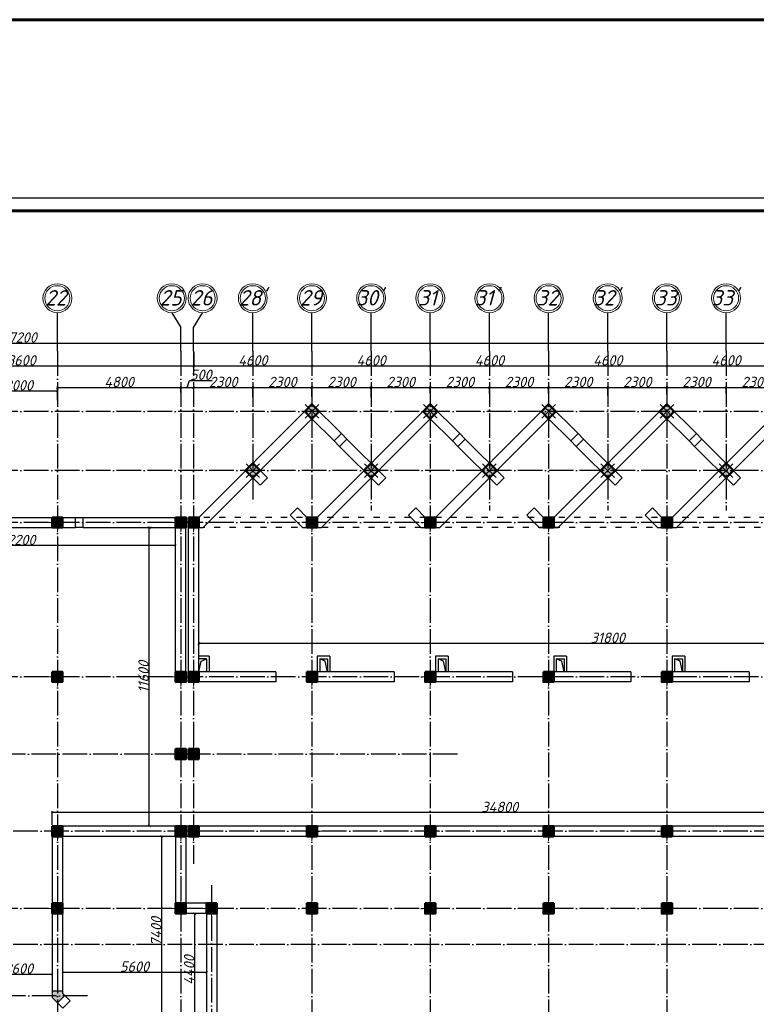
# Model space of a CAD drawing. Header units: millimetres. Extents: x 1112040 to 6903494, y -332921 to -150905.
# Tile 24 of 150: x 1419486 to 1448125, y -189180 to -150905. Entities that reach past the tile are written whole.
import ezdxf

# ---------------------------------------------------------------- set-up
doc = ezdxf.new("R2010")
doc.units = ezdxf.units.MM
doc.linetypes.add('ACAD_ISO03W100', pattern=[30, 12, -18])
doc.linetypes.add('ACAD_ISO04W100', pattern=[30, 24, -3, 0, -3])
doc.layers.add('kolonn', color=7, linetype='Continuous')
doc.layers.add('os', color=253, linetype='Continuous')
doc.styles.get("Standard").update_dxf_attribs({"font": 'isocpeui.ttf'})
doc.dimstyles.new('ISO-25', dxfattribs={"dimtxt": 400, "dimasz": 100, "dimexe": 50, "dimexo": 50, "dimgap": 20, "dimtad": 1, "dimdec": 0, "dimtxsty": 'Standard', "dimblk": 'ARCHTICK', "dimcen": 20, "dimclrd": 1, "dimclre": 1, "dimadec": 0, "dimazin": 0, "dimtfac": 1, "dimtdec": 0, "dimtmove": 0, "dimatfit": 3, "dimldrblk": 'ARCHTICK', "dimfxl": 1, "dimarcsym": 0})

# ---------------------------------------------------------------- blocks, each defined once
blk = doc.blocks.new('ghsdd')
at = {"ltscale": 50}
h = blk.add_hatch(color=256, dxfattribs=at)
h.paths.add_polyline_path([(0, 200), (-200, 200), (-200, 0), (0, 0)])
h.paths.add_polyline_path([(200, 0), (200, 200), (0, 200), (0, 0)])
h.paths.add_polyline_path([(0, 0), (-200, 0), (-200, -200), (0, -200)])
h.paths.add_polyline_path([(0, 0), (0, -200), (200, -200), (200, 0)])
at = {"lineweight": 0}
for p, q in [((0, -374), (0, 374)), ((-374, 0), (374, 0))]:
    blk.add_line(p, q, dxfattribs=at)
at = {"lineweight": 50, "ltscale": 50}
blk.add_lwpolyline([(200, 200), (200, -200), (-200, -200), (-200, 200), (200, 200)], dxfattribs=at)
blk = doc.blocks.new('_ArchTick')
at = {"color": 0, "linetype": 'ByBlock', "const_width": 0.15}
blk.add_lwpolyline([(-0.5, -0.5), (0.5, 0.5)], dxfattribs=at)
blk = doc.blocks.new('*D2235')
at = {"color": 1, "lineweight": -2, "transparency": 16777216}
for p, q in [((1417950, -165673), (1417950, -165287)), ((1417950, -165337), (1420950, -165337)), ((1420950, -165694), (1420950, -165287))]:
    blk.add_line(p, q, dxfattribs=at)
at = {"color": 1, "lineweight": -2, "transparency": 16777216, "xscale": 100, "yscale": 100, "zscale": 100, "rotation": 180}
blk.add_blockref('_ArchTick', (1417950, -165337), dxfattribs=at)
at = {"color": 1, "lineweight": -2, "transparency": 16777216, "xscale": 100, "yscale": 100, "zscale": 100}
blk.add_blockref('_ArchTick', (1420950, -165337), dxfattribs=at)
at = {"color": 0, "transparency": 16777216, "insert": (1419450, -165117), "char_height": 400, "attachment_point": 5}
blk.add_mtext('3000', dxfattribs=at)
blk = doc.blocks.new('*D2236')
at = {"color": 1, "lineweight": -2, "transparency": 16777216}
for p, q in [((1420950, -165694), (1420950, -165156)), ((1420950, -165206), (1425750, -165206)), ((1425750, -165402), (1425750, -165156))]:
    blk.add_line(p, q, dxfattribs=at)
at = {"color": 1, "lineweight": -2, "transparency": 16777216, "xscale": 100, "yscale": 100, "zscale": 100, "rotation": 180}
blk.add_blockref('_ArchTick', (1420950, -165206), dxfattribs=at)
at = {"color": 1, "lineweight": -2, "transparency": 16777216, "xscale": 100, "yscale": 100, "zscale": 100}
blk.add_blockref('_ArchTick', (1425750, -165206), dxfattribs=at)
at = {"color": 0, "transparency": 16777216, "insert": (1423350, -164986), "char_height": 400, "attachment_point": 5}
blk.add_mtext('4800', dxfattribs=at)
blk = doc.blocks.new('*D2237')
at = {"color": 1, "lineweight": -2, "transparency": 16777216}
for p, q in [((1426000, -165206), (1426084, -164926)), ((1426084, -164926), (1426974, -164926)), ((1425750, -165402), (1425750, -165156)), ((1425750, -165206), (1426250, -165206)), ((1426250, -165561), (1426250, -165156))]:
    blk.add_line(p, q, dxfattribs=at)
at = {"color": 1, "lineweight": -2, "transparency": 16777216, "xscale": 100, "yscale": 100, "zscale": 100, "rotation": 180}
blk.add_blockref('_ArchTick', (1425750, -165206), dxfattribs=at)
at = {"color": 1, "lineweight": -2, "transparency": 16777216, "xscale": 100, "yscale": 100, "zscale": 100}
blk.add_blockref('_ArchTick', (1426250, -165206), dxfattribs=at)
at = {"color": 0, "transparency": 16777216, "insert": (1426529, -164706), "char_height": 400, "attachment_point": 5}
blk.add_mtext('500', dxfattribs=at)
blk = doc.blocks.new('*D2238')
at = {"color": 1, "lineweight": -2, "transparency": 16777216}
for p, q in [((1426250, -165561), (1426250, -165156)), ((1426250, -165206), (1428550, -165206)), ((1428550, -165561), (1428550, -165156))]:
    blk.add_line(p, q, dxfattribs=at)
at = {"color": 1, "lineweight": -2, "transparency": 16777216, "xscale": 100, "yscale": 100, "zscale": 100, "rotation": 180}
blk.add_blockref('_ArchTick', (1426250, -165206), dxfattribs=at)
at = {"color": 1, "lineweight": -2, "transparency": 16777216, "xscale": 100, "yscale": 100, "zscale": 100}
blk.add_blockref('_ArchTick', (1428550, -165206), dxfattribs=at)
at = {"color": 0, "transparency": 16777216, "insert": (1427400, -164986), "char_height": 400, "attachment_point": 5}
blk.add_mtext('2300', dxfattribs=at)
blk = doc.blocks.new('*D2239')
at = {"color": 1, "lineweight": -2, "transparency": 16777216}
for p, q in [((1428550, -165561), (1428550, -165156)), ((1428550, -165206), (1430850, -165206)), ((1430850, -165566), (1430850, -165156))]:
    blk.add_line(p, q, dxfattribs=at)
at = {"color": 1, "lineweight": -2, "transparency": 16777216, "xscale": 100, "yscale": 100, "zscale": 100, "rotation": 180}
blk.add_blockref('_ArchTick', (1428550, -165206), dxfattribs=at)
at = {"color": 1, "lineweight": -2, "transparency": 16777216, "xscale": 100, "yscale": 100, "zscale": 100}
blk.add_blockref('_ArchTick', (1430850, -165206), dxfattribs=at)
at = {"color": 0, "transparency": 16777216, "insert": (1429700, -164986), "char_height": 400, "attachment_point": 5}
blk.add_mtext('2300', dxfattribs=at)
blk = doc.blocks.new('*D2240')
at = {"color": 1, "lineweight": -2, "transparency": 16777216}
for p, q in [((1430850, -165566), (1430850, -165156)), ((1430850, -165206), (1433150, -165206)), ((1433150, -165579), (1433150, -165156))]:
    blk.add_line(p, q, dxfattribs=at)
at = {"color": 1, "lineweight": -2, "transparency": 16777216, "xscale": 100, "yscale": 100, "zscale": 100, "rotation": 180}
blk.add_blockref('_ArchTick', (1430850, -165206), dxfattribs=at)
at = {"color": 1, "lineweight": -2, "transparency": 16777216, "xscale": 100, "yscale": 100, "zscale": 100}
blk.add_blockref('_ArchTick', (1433150, -165206), dxfattribs=at)
at = {"color": 0, "transparency": 16777216, "insert": (1432000, -164986), "char_height": 400, "attachment_point": 5}
blk.add_mtext('2300', dxfattribs=at)
blk = doc.blocks.new('*D2241')
at = {"color": 1, "lineweight": -2, "transparency": 16777216}
for p, q in [((1433150, -165579), (1433150, -165156)), ((1433150, -165206), (1435450, -165206)), ((1435450, -165415), (1435450, -165156))]:
    blk.add_line(p, q, dxfattribs=at)
at = {"color": 1, "lineweight": -2, "transparency": 16777216, "xscale": 100, "yscale": 100, "zscale": 100, "rotation": 180}
blk.add_blockref('_ArchTick', (1433150, -165206), dxfattribs=at)
at = {"color": 1, "lineweight": -2, "transparency": 16777216, "xscale": 100, "yscale": 100, "zscale": 100}
blk.add_blockref('_ArchTick', (1435450, -165206), dxfattribs=at)
at = {"color": 0, "transparency": 16777216, "insert": (1434300, -164986), "char_height": 400, "attachment_point": 5}
blk.add_mtext('2300', dxfattribs=at)
blk = doc.blocks.new('*D2242')
at = {"color": 1, "lineweight": -2, "transparency": 16777216}
for p, q in [((1435450, -165415), (1435450, -165156)), ((1435450, -165206), (1437750, -165206)), ((1437750, -165430), (1437750, -165156))]:
    blk.add_line(p, q, dxfattribs=at)
at = {"color": 1, "lineweight": -2, "transparency": 16777216, "xscale": 100, "yscale": 100, "zscale": 100, "rotation": 180}
blk.add_blockref('_ArchTick', (1435450, -165206), dxfattribs=at)
at = {"color": 1, "lineweight": -2, "transparency": 16777216, "xscale": 100, "yscale": 100, "zscale": 100}
blk.add_blockref('_ArchTick', (1437750, -165206), dxfattribs=at)
at = {"color": 0, "transparency": 16777216, "insert": (1436600, -164986), "char_height": 400, "attachment_point": 5}
blk.add_mtext('2300', dxfattribs=at)
blk = doc.blocks.new('*D2243')
at = {"color": 1, "lineweight": -2, "transparency": 16777216}
for p, q in [((1437750, -165430), (1437750, -165156)), ((1437750, -165206), (1440050, -165206)), ((1440050, -165430), (1440050, -165156))]:
    blk.add_line(p, q, dxfattribs=at)
at = {"color": 1, "lineweight": -2, "transparency": 16777216, "xscale": 100, "yscale": 100, "zscale": 100, "rotation": 180}
blk.add_blockref('_ArchTick', (1437750, -165206), dxfattribs=at)
at = {"color": 1, "lineweight": -2, "transparency": 16777216, "xscale": 100, "yscale": 100, "zscale": 100}
blk.add_blockref('_ArchTick', (1440050, -165206), dxfattribs=at)
at = {"color": 0, "transparency": 16777216, "insert": (1438900, -164986), "char_height": 400, "attachment_point": 5}
blk.add_mtext('2300', dxfattribs=at)
blk = doc.blocks.new('*D2244')
at = {"color": 1, "lineweight": -2, "transparency": 16777216}
for p, q in [((1440050, -165430), (1440050, -165156)), ((1440050, -165206), (1442350, -165206)), ((1442350, -165516), (1442350, -165156))]:
    blk.add_line(p, q, dxfattribs=at)
at = {"color": 1, "lineweight": -2, "transparency": 16777216, "xscale": 100, "yscale": 100, "zscale": 100, "rotation": 180}
blk.add_blockref('_ArchTick', (1440050, -165206), dxfattribs=at)
at = {"color": 1, "lineweight": -2, "transparency": 16777216, "xscale": 100, "yscale": 100, "zscale": 100}
blk.add_blockref('_ArchTick', (1442350, -165206), dxfattribs=at)
at = {"color": 0, "transparency": 16777216, "insert": (1441200, -164986), "char_height": 400, "attachment_point": 5}
blk.add_mtext('2300', dxfattribs=at)
blk = doc.blocks.new('*D2245')
at = {"color": 1, "lineweight": -2, "transparency": 16777216}
for p, q in [((1442350, -165516), (1442350, -165156)), ((1442350, -165206), (1444650, -165206)), ((1444650, -165473), (1444650, -165156))]:
    blk.add_line(p, q, dxfattribs=at)
at = {"color": 1, "lineweight": -2, "transparency": 16777216, "xscale": 100, "yscale": 100, "zscale": 100, "rotation": 180}
blk.add_blockref('_ArchTick', (1442350, -165206), dxfattribs=at)
at = {"color": 1, "lineweight": -2, "transparency": 16777216, "xscale": 100, "yscale": 100, "zscale": 100}
blk.add_blockref('_ArchTick', (1444650, -165206), dxfattribs=at)
at = {"color": 0, "transparency": 16777216, "insert": (1443500, -164986), "char_height": 400, "attachment_point": 5}
blk.add_mtext('2300', dxfattribs=at)
blk = doc.blocks.new('*D2246')
at = {"color": 1, "lineweight": -2, "transparency": 16777216}
for p, q in [((1444650, -165473), (1444650, -165156)), ((1444650, -165206), (1446950, -165206)), ((1446950, -165430), (1446950, -165156))]:
    blk.add_line(p, q, dxfattribs=at)
at = {"color": 1, "lineweight": -2, "transparency": 16777216, "xscale": 100, "yscale": 100, "zscale": 100, "rotation": 180}
blk.add_blockref('_ArchTick', (1444650, -165206), dxfattribs=at)
at = {"color": 1, "lineweight": -2, "transparency": 16777216, "xscale": 100, "yscale": 100, "zscale": 100}
blk.add_blockref('_ArchTick', (1446950, -165206), dxfattribs=at)
at = {"color": 0, "transparency": 16777216, "insert": (1445800, -164986), "char_height": 400, "attachment_point": 5}
blk.add_mtext('2300', dxfattribs=at)
blk = doc.blocks.new('*D2247')
at = {"color": 1, "lineweight": -2, "transparency": 16777216}
for p, q in [((1446950, -165430), (1446950, -165156)), ((1446950, -165206), (1449250, -165206)), ((1449250, -165473), (1449250, -165156))]:
    blk.add_line(p, q, dxfattribs=at)
at = {"color": 1, "lineweight": -2, "transparency": 16777216, "xscale": 100, "yscale": 100, "zscale": 100, "rotation": 180}
blk.add_blockref('_ArchTick', (1446950, -165206), dxfattribs=at)
at = {"color": 1, "lineweight": -2, "transparency": 16777216, "xscale": 100, "yscale": 100, "zscale": 100}
blk.add_blockref('_ArchTick', (1449250, -165206), dxfattribs=at)
at = {"color": 0, "transparency": 16777216, "insert": (1448100, -164986), "char_height": 400, "attachment_point": 5}
blk.add_mtext('2300', dxfattribs=at)
blk = doc.blocks.new('*D2258')
at = {"color": 1, "lineweight": -2, "transparency": 16777216}
for p, q in [((1444650, -163844), (1444650, -164417)), ((1449250, -163962), (1449250, -164417)), ((1449250, -164367), (1444650, -164367))]:
    blk.add_line(p, q, dxfattribs=at)
at = {"color": 1, "lineweight": -2, "transparency": 16777216, "xscale": 100, "yscale": 100, "zscale": 100, "rotation": 180}
blk.add_blockref('_ArchTick', (1444650, -164367), dxfattribs=at)
at = {"color": 1, "lineweight": -2, "transparency": 16777216, "xscale": 100, "yscale": 100, "zscale": 100}
blk.add_blockref('_ArchTick', (1449250, -164367), dxfattribs=at)
at = {"color": 0, "transparency": 16777216, "insert": (1446950, -164147), "char_height": 400, "attachment_point": 5}
blk.add_mtext('4600', dxfattribs=at)
blk = doc.blocks.new('*D2186')
at = {"color": 1, "lineweight": -2, "transparency": 16777216}
for p, q in [((1440050, -163844), (1440050, -164417)), ((1444650, -163844), (1444650, -164417)), ((1444650, -164367), (1440050, -164367))]:
    blk.add_line(p, q, dxfattribs=at)
at = {"color": 1, "lineweight": -2, "transparency": 16777216, "xscale": 100, "yscale": 100, "zscale": 100, "rotation": 180}
blk.add_blockref('_ArchTick', (1440050, -164367), dxfattribs=at)
at = {"color": 1, "lineweight": -2, "transparency": 16777216, "xscale": 100, "yscale": 100, "zscale": 100}
blk.add_blockref('_ArchTick', (1444650, -164367), dxfattribs=at)
at = {"color": 0, "transparency": 16777216, "insert": (1442350, -164147), "char_height": 400, "attachment_point": 5}
blk.add_mtext('4600', dxfattribs=at)
blk = doc.blocks.new('*D2187')
at = {"color": 1, "lineweight": -2, "transparency": 16777216}
for p, q in [((1435450, -163844), (1435450, -164417)), ((1440050, -163844), (1440050, -164417)), ((1440050, -164367), (1435450, -164367))]:
    blk.add_line(p, q, dxfattribs=at)
at = {"color": 1, "lineweight": -2, "transparency": 16777216, "xscale": 100, "yscale": 100, "zscale": 100, "rotation": 180}
blk.add_blockref('_ArchTick', (1435450, -164367), dxfattribs=at)
at = {"color": 1, "lineweight": -2, "transparency": 16777216, "xscale": 100, "yscale": 100, "zscale": 100}
blk.add_blockref('_ArchTick', (1440050, -164367), dxfattribs=at)
at = {"color": 0, "transparency": 16777216, "insert": (1437750, -164147), "char_height": 400, "attachment_point": 5}
blk.add_mtext('4600', dxfattribs=at)
blk = doc.blocks.new('*D2188')
at = {"color": 1, "lineweight": -2, "transparency": 16777216}
for p, q in [((1430850, -163844), (1430850, -164417)), ((1435450, -163844), (1435450, -164417)), ((1435450, -164367), (1430850, -164367))]:
    blk.add_line(p, q, dxfattribs=at)
at = {"color": 1, "lineweight": -2, "transparency": 16777216, "xscale": 100, "yscale": 100, "zscale": 100, "rotation": 180}
blk.add_blockref('_ArchTick', (1430850, -164367), dxfattribs=at)
at = {"color": 1, "lineweight": -2, "transparency": 16777216, "xscale": 100, "yscale": 100, "zscale": 100}
blk.add_blockref('_ArchTick', (1435450, -164367), dxfattribs=at)
at = {"color": 0, "transparency": 16777216, "insert": (1433150, -164147), "char_height": 400, "attachment_point": 5}
blk.add_mtext('4600', dxfattribs=at)
blk = doc.blocks.new('*D2259')
at = {"color": 1, "lineweight": -2, "transparency": 16777216}
for p, q in [((1426250, -163844), (1426250, -164417)), ((1430850, -163844), (1430850, -164417)), ((1430850, -164367), (1426250, -164367))]:
    blk.add_line(p, q, dxfattribs=at)
at = {"color": 1, "lineweight": -2, "transparency": 16777216, "xscale": 100, "yscale": 100, "zscale": 100, "rotation": 180}
blk.add_blockref('_ArchTick', (1426250, -164367), dxfattribs=at)
at = {"color": 1, "lineweight": -2, "transparency": 16777216, "xscale": 100, "yscale": 100, "zscale": 100}
blk.add_blockref('_ArchTick', (1430850, -164367), dxfattribs=at)
at = {"color": 0, "transparency": 16777216, "insert": (1428550, -164147), "char_height": 400, "attachment_point": 5}
blk.add_mtext('4600', dxfattribs=at)
blk = doc.blocks.new('*D2260')
at = {"color": 1, "lineweight": -2, "transparency": 16777216}
for p, q in [((1412650, -163844), (1412650, -164417)), ((1426250, -163844), (1426250, -164417)), ((1426250, -164367), (1412650, -164367))]:
    blk.add_line(p, q, dxfattribs=at)
at = {"color": 1, "lineweight": -2, "transparency": 16777216, "xscale": 100, "yscale": 100, "zscale": 100, "rotation": 180}
blk.add_blockref('_ArchTick', (1412650, -164367), dxfattribs=at)
at = {"color": 1, "lineweight": -2, "transparency": 16777216, "xscale": 100, "yscale": 100, "zscale": 100}
blk.add_blockref('_ArchTick', (1426250, -164367), dxfattribs=at)
at = {"color": 0, "transparency": 16777216, "insert": (1419450, -164147), "char_height": 400, "attachment_point": 5}
blk.add_mtext('13600', dxfattribs=at)
blk = doc.blocks.new('*D2194')
at = {"color": 1, "lineweight": -2, "transparency": 16777216}
for p, q in [((1375850, -163480), (1463050, -163480)), ((1375850, -163508), (1375850, -163530)), ((1463050, -163508), (1463050, -163530))]:
    blk.add_line(p, q, dxfattribs=at)
at = {"color": 1, "lineweight": -2, "transparency": 16777216, "xscale": 100, "yscale": 100, "zscale": 100, "rotation": 180}
blk.add_blockref('_ArchTick', (1375850, -163480), dxfattribs=at)
at = {"color": 1, "lineweight": -2, "transparency": 16777216, "xscale": 100, "yscale": 100, "zscale": 100}
blk.add_blockref('_ArchTick', (1463050, -163480), dxfattribs=at)
at = {"color": 0, "transparency": 16777216, "insert": (1419450, -163258), "char_height": 400, "attachment_point": 5}
blk.add_mtext('87200', dxfattribs=at)
blk = doc.blocks.new('*D2389')
at = {"color": 1, "lineweight": -2, "transparency": 16777216}
for p, q in [((1426293, -190050), (1426293, -185650)), ((1426329, -185650), (1426343, -185650)), ((1426329, -190050), (1426343, -190050))]:
    blk.add_line(p, q, dxfattribs=at)
at = {"color": 1, "lineweight": -2, "transparency": 16777216, "xscale": 100, "yscale": 100, "zscale": 100}
for p, rotation in [((1426293, -185650), 90), ((1426293, -190050), 270)]:
    blk.add_blockref('_ArchTick', p, dxfattribs=dict(at, rotation=rotation))
at = {"color": 0, "transparency": 16777216, "insert": (1426073, -187850), "char_height": 400, "attachment_point": 5, "rotation": 90}
blk.add_mtext('4400', dxfattribs=at)
blk = doc.blocks.new('*D2397')
at = {"color": 1, "lineweight": -2, "transparency": 16777216}
for p, q in [((1458250, -175149), (1426450, -175149)), ((1426450, -175165), (1426450, -175199)), ((1458250, -175165), (1458250, -175199))]:
    blk.add_line(p, q, dxfattribs=at)
at = {"color": 1, "lineweight": -2, "transparency": 16777216, "xscale": 100, "yscale": 100, "zscale": 100, "rotation": 180}
blk.add_blockref('_ArchTick', (1426450, -175149), dxfattribs=at)
at = {"color": 1, "lineweight": -2, "transparency": 16777216, "xscale": 100, "yscale": 100, "zscale": 100}
blk.add_blockref('_ArchTick', (1458250, -175149), dxfattribs=at)
at = {"color": 0, "transparency": 16777216, "insert": (1442350, -174929), "char_height": 400, "attachment_point": 5}
blk.add_mtext('31800', dxfattribs=at)
blk = doc.blocks.new('*D2398')
at = {"color": 1, "lineweight": -2, "transparency": 16777216}
for p, q in [((1413350, -171377), (1413350, -171299)), ((1425550, -171349), (1413350, -171349)), ((1425550, -171377), (1425550, -171299))]:
    blk.add_line(p, q, dxfattribs=at)
at = {"color": 1, "lineweight": -2, "transparency": 16777216, "xscale": 100, "yscale": 100, "zscale": 100, "rotation": 180}
blk.add_blockref('_ArchTick', (1413350, -171349), dxfattribs=at)
at = {"color": 1, "lineweight": -2, "transparency": 16777216, "xscale": 100, "yscale": 100, "zscale": 100}
blk.add_blockref('_ArchTick', (1425550, -171349), dxfattribs=at)
at = {"color": 0, "transparency": 16777216, "insert": (1419450, -171129), "char_height": 400, "attachment_point": 5}
blk.add_mtext('12200', dxfattribs=at)
blk = doc.blocks.new('*D2409')
at = {"color": 1, "lineweight": -2, "transparency": 16777216}
for p, q in [((1418150, -187660), (1418150, -188059)), ((1420750, -187660), (1420750, -188059)), ((1418150, -188009), (1420750, -188009))]:
    blk.add_line(p, q, dxfattribs=at)
at = {"color": 1, "lineweight": -2, "transparency": 16777216, "xscale": 100, "yscale": 100, "zscale": 100, "rotation": 180}
blk.add_blockref('_ArchTick', (1418150, -188009), dxfattribs=at)
at = {"color": 1, "lineweight": -2, "transparency": 16777216, "xscale": 100, "yscale": 100, "zscale": 100}
blk.add_blockref('_ArchTick', (1420750, -188009), dxfattribs=at)
at = {"color": 0, "transparency": 16777216, "insert": (1419450, -187789), "char_height": 400, "attachment_point": 5}
blk.add_mtext('2600', dxfattribs=at)
blk = doc.blocks.new('*D2410')
at = {"color": 1, "lineweight": -2, "transparency": 16777216}
for p, q in [((1421150, -187629), (1421150, -187983)), ((1426750, -187900), (1426750, -187983)), ((1421150, -187933), (1426750, -187933))]:
    blk.add_line(p, q, dxfattribs=at)
at = {"color": 1, "lineweight": -2, "transparency": 16777216, "xscale": 100, "yscale": 100, "zscale": 100, "rotation": 180}
blk.add_blockref('_ArchTick', (1421150, -187933), dxfattribs=at)
at = {"color": 1, "lineweight": -2, "transparency": 16777216, "xscale": 100, "yscale": 100, "zscale": 100}
blk.add_blockref('_ArchTick', (1426750, -187933), dxfattribs=at)
at = {"color": 0, "transparency": 16777216, "insert": (1423950, -187713), "char_height": 400, "attachment_point": 5}
blk.add_mtext('5600', dxfattribs=at)
blk = doc.blocks.new('*D2411')
at = {"color": 1, "lineweight": -2, "transparency": 16777216}
for p, q in [((1425014, -190050), (1425014, -182650)), ((1425064, -182650), (1425064, -182650)), ((1425064, -190050), (1425064, -190050))]:
    blk.add_line(p, q, dxfattribs=at)
at = {"color": 1, "lineweight": -2, "transparency": 16777216, "xscale": 100, "yscale": 100, "zscale": 100}
for p, rotation in [((1425014, -182650), 90), ((1425014, -190050), 270)]:
    blk.add_blockref('_ArchTick', p, dxfattribs=dict(at, rotation=rotation))
at = {"color": 0, "transparency": 16777216, "insert": (1424792, -186350), "char_height": 400, "attachment_point": 5, "rotation": 90}
blk.add_mtext('7400', dxfattribs=at)
blk = doc.blocks.new('*D2413')
at = {"color": 1, "lineweight": -2, "transparency": 16777216}
for p, q in [((1420750, -182200), (1420750, -181678)), ((1455550, -181728), (1420750, -181728)), ((1455550, -181763), (1455550, -181678))]:
    blk.add_line(p, q, dxfattribs=at)
at = {"color": 1, "lineweight": -2, "transparency": 16777216, "xscale": 100, "yscale": 100, "zscale": 100, "rotation": 180}
blk.add_blockref('_ArchTick', (1420750, -181728), dxfattribs=at)
at = {"color": 1, "lineweight": -2, "transparency": 16777216, "xscale": 100, "yscale": 100, "zscale": 100}
blk.add_blockref('_ArchTick', (1455550, -181728), dxfattribs=at)
at = {"color": 0, "transparency": 16777216, "insert": (1438150, -181508), "char_height": 400, "attachment_point": 5}
blk.add_mtext('34800', dxfattribs=at)
blk = doc.blocks.new('*D2377')
at = {"color": 1, "lineweight": -2, "transparency": 16777216}
for p, q in [((1424595, -170650), (1424470, -170650)), ((1424520, -182250), (1424520, -170650)), ((1424595, -182250), (1424470, -182250))]:
    blk.add_line(p, q, dxfattribs=at)
at = {"color": 1, "lineweight": -2, "transparency": 16777216, "xscale": 100, "yscale": 100, "zscale": 100}
for p, rotation in [((1424520, -170650), 90), ((1424520, -182250), 270)]:
    blk.add_blockref('_ArchTick', p, dxfattribs=dict(at, rotation=rotation))
at = {"color": 0, "transparency": 16777216, "insert": (1424300, -176450), "char_height": 400, "attachment_point": 5, "rotation": 90}
blk.add_mtext('11600', dxfattribs=at)

msp = doc.modelspace()

# ---------------------------------------------------------------- hatches: boundary and pattern name
at = {"layer": 'kolonn'}
h = msp.add_hatch(color=256, dxfattribs=at)
h.paths.add_polyline_path([(1417749.8, -188650.4), (1417749.8, -188750.4), (1417658.4, -188841.9), (1417941.2, -189124.7), (1418149.8, -188916.1), (1418149.8, -188650.4)])
h.paths.add_polyline_path([(1420958.4, -189124.7), (1421241.2, -188841.9), (1421149.8, -188750.4), (1421149.8, -188650.4), (1420749.8, -188650.4), (1420749.8, -188916.1)])
h.paths.add_polyline_path([(1422549.8, -190050.4), (1422449.8, -190050.4), (1422358.4, -189959), (1422075.5, -190241.9), (1422284.1, -190450.4), (1422549.8, -190450.4)])
h.paths.add_polyline_path([(1422549.8, -194850.4), (1422284.1, -194850.4), (1422075.5, -195059), (1422358.4, -195341.9), (1422449.8, -195250.4), (1422549.8, -195250.4)])
h.paths.add_polyline_path([(1421149.8, -196650.4), (1421149.8, -196550.4), (1421241.2, -196459), (1420958.4, -196176.2), (1420749.8, -196384.8), (1420749.8, -196650.4)])
h.paths.add_polyline_path([(1417658.4, -196459), (1417749.8, -196550.4), (1417749.8, -196650.4), (1418149.8, -196650.4), (1418149.8, -196384.8), (1417941.2, -196176.2)])
h.paths.add_polyline_path([(1416349.8, -195250.4), (1416449.8, -195250.4), (1416541.2, -195341.9), (1416824.1, -195059), (1416615.5, -194850.4), (1416349.8, -194850.4)])
h.paths.add_polyline_path([(1416541.2, -189959), (1416449.8, -190050.4), (1416349.8, -190050.4), (1416349.8, -190450.4), (1416615.5, -190450.4), (1416824.1, -190241.9)])

# ---------------------------------------------------------------- linework, layer by layer
at = {"lineweight": 30}
for p, q in [((1426449.8, -170250.4), (1430849.8, -165850.4)), ((1431995.1, -166995.8), (1430849.8, -165850.4)), ((1431049.8, -170250.4), (1435449.8, -165850.4)), ((1436595.1, -166995.8), (1435449.8, -165850.4)), ((1435649.8, -170250.4), (1440049.8, -165850.4)), ((1441195.1, -166995.8), (1440049.8, -165850.4)), ((1440249.8, -170250.4), (1444649.8, -165850.4)), ((1445795.1, -166995.8), (1444649.8, -165850.4)), ((1444849.8, -170250.4), (1449249.8, -165850.4)), ((1426615.5, -170650.4), (1430849.8, -166416.1)), ((1431712.3, -167278.6), (1430849.8, -166416.1)), ((1431215.5, -170650.4), (1435449.8, -166416.1)), ((1436312.3, -167278.6), (1435449.8, -166416.1)), ((1435815.5, -170650.4), (1440049.8, -166416.1)), ((1440912.3, -167278.6), (1440049.8, -166416.1)), ((1440415.5, -170650.4), (1444649.8, -166416.1)), ((1445512.3, -167278.6), (1444649.8, -166416.1)), ((1445015.5, -170650.4), (1449249.8, -166416.1)), ((1431712.3, -167278.6), (1431997.1, -166993.8)), ((1431924.4, -167490.7), (1432209.3, -167205.9)), ((1433715.5, -168716.1), (1432207.3, -167207.9)), ((1436312.3, -167278.6), (1436597.1, -166993.8)), ((1436524.4, -167490.7), (1436809.3, -167205.9)), ((1438315.5, -168716.1), (1436807.3, -167207.9)), ((1440912.3, -167278.6), (1441197.1, -166993.8)), ((1441124.4, -167490.7), (1441409.3, -167205.9)), ((1442915.5, -168716.1), (1441407.3, -167207.9)), ((1445512.3, -167278.6), (1445797.1, -166993.8)), ((1445724.4, -167490.7), (1446009.3, -167205.9)), ((1447515.5, -168716.1), (1446007.3, -167207.9)), ((1433432.7, -168999), (1431924.4, -167490.7)), ((1438032.7, -168999), (1436524.4, -167490.7)), ((1442632.7, -168999), (1441124.4, -167490.7)), ((1447232.7, -168999), (1445724.4, -167490.7)), ((1429115.5, -168716.1), (1428549.8, -168150.4)), ((1428832.7, -168999), (1428549.8, -168716.1)), ((1428832.7, -168999), (1429115.5, -168716.1)), ((1433432.7, -168999), (1433715.5, -168716.1)), ((1438032.7, -168999), (1438315.5, -168716.1)), ((1442632.7, -168999), (1442915.5, -168716.1)), ((1447232.7, -168999), (1447515.5, -168716.1)), ((1429999.4, -170165.7), (1430282.2, -169882.8)), ((1430649.8, -170250.4), (1430282.2, -169882.8)), ((1434599.4, -170165.7), (1434882.2, -169882.8)), ((1435249.8, -170250.4), (1434882.2, -169882.8)), ((1439199.4, -170165.7), (1439482.2, -169882.8)), ((1439849.8, -170250.4), (1439482.2, -169882.8)), ((1443799.4, -170165.7), (1444082.2, -169882.8)), ((1444449.8, -170250.4), (1444082.2, -169882.8)), ((1417249.8, -170250.4), (1421649.8, -170250.4)), ((1421649.8, -170650.4), (1421649.8, -170250.4)), ((1421949.8, -170650.4), (1421949.8, -170250.4)), ((1421949.8, -170250.4), (1425949.8, -170250.4)), ((1425949.8, -176650.4), (1425949.8, -170250.4)), ((1426049.8, -176650.4), (1426049.8, -170250.4)), ((1426049.8, -170250.4), (1426449.8, -170250.4)), ((1430484.1, -170650.4), (1429999.4, -170165.7)), ((1430649.8, -170250.4), (1431049.8, -170250.4)), ((1435084.1, -170650.4), (1434599.4, -170165.7)), ((1435249.8, -170250.4), (1435649.8, -170250.4)), ((1439684.1, -170650.4), (1439199.4, -170165.7)), ((1439849.8, -170250.4), (1440249.8, -170250.4)), ((1444284.1, -170650.4), (1443799.4, -170165.7)), ((1444449.8, -170250.4), (1444849.8, -170250.4)), ((1417249.8, -170650.4), (1421649.8, -170650.4)), ((1421949.8, -170650.4), (1425549.8, -170650.4)), ((1425549.8, -176650.4), (1425549.8, -170650.4)), ((1426449.8, -176250.4), (1426449.8, -170650.4)), ((1426449.8, -170650.4), (1426615.5, -170650.4)), ((1430484.1, -170650.4), (1431215.5, -170650.4)), ((1435084.1, -170650.4), (1435815.5, -170650.4)), ((1439684.1, -170650.4), (1440415.5, -170650.4)), ((1444284.1, -170650.4), (1445015.5, -170650.4)), ((1426849.8, -175650.4), (1426449.8, -175650.4)), ((1426849.8, -175650.4), (1426849.8, -176250.4)), ((1431549.8, -175650.4), (1431049.8, -175650.4)), ((1431049.8, -175650.4), (1431049.8, -176250.4)), ((1431549.8, -175650.4), (1431549.8, -176250.4)), ((1436149.8, -175650.4), (1435649.8, -175650.4)), ((1435649.8, -175650.4), (1435649.8, -176250.4)), ((1436149.8, -175650.4), (1436149.8, -176250.4)), ((1440749.8, -175650.4), (1440249.8, -175650.4)), ((1440249.8, -175650.4), (1440249.8, -176250.4)), ((1440749.8, -175650.4), (1440749.8, -176250.4)), ((1445349.8, -175650.4), (1444849.8, -175650.4)), ((1444849.8, -175650.4), (1444849.8, -176250.4)), ((1445349.8, -175650.4), (1445349.8, -176250.4)), ((1426749.8, -175750.4), (1426449.8, -175750.4)), ((1426749.8, -175750.4), (1426749.8, -176250.4)), ((1431149.8, -175750.4), (1431449.8, -175750.4)), ((1431149.8, -175750.4), (1431149.8, -176250.4)), ((1431449.8, -175750.4), (1431449.8, -176250.4)), ((1435749.8, -175750.4), (1436049.8, -175750.4)), ((1435749.8, -175750.4), (1435749.8, -176250.4)), ((1436049.8, -175750.4), (1436049.8, -176250.4)), ((1440349.8, -175750.4), (1440649.8, -175750.4)), ((1440349.8, -175750.4), (1440349.8, -176250.4)), ((1440649.8, -175750.4), (1440649.8, -176250.4)), ((1444949.8, -175750.4), (1445249.8, -175750.4)), ((1444949.8, -175750.4), (1444949.8, -176250.4)), ((1445249.8, -175750.4), (1445249.8, -176250.4)), ((1429449.8, -176250.4), (1426449.8, -176250.4)), ((1429449.8, -176250.4), (1429449.8, -176650.4)), ((1430649.8, -176250.4), (1430649.8, -176650.4)), ((1434049.8, -176250.4), (1430649.8, -176250.4)), ((1434049.8, -176250.4), (1434049.8, -176650.4)), ((1435249.8, -176250.4), (1435249.8, -176650.4)), ((1438649.8, -176250.4), (1435249.8, -176250.4)), ((1438649.8, -176250.4), (1438649.8, -176650.4)), ((1439849.8, -176250.4), (1439849.8, -176650.4)), ((1443249.8, -176250.4), (1439849.8, -176250.4)), ((1443249.8, -176250.4), (1443249.8, -176650.4)), ((1447849.8, -176250.4), (1444449.8, -176250.4)), ((1444449.8, -176250.4), (1444449.8, -176650.4)), ((1447849.8, -176250.4), (1447849.8, -176650.4)), ((1425949.8, -176650.4), (1425549.8, -176650.4)), ((1429449.8, -176650.4), (1426049.8, -176650.4)), ((1434049.8, -176650.4), (1430649.8, -176650.4)), ((1438649.8, -176650.4), (1435249.8, -176650.4)), ((1443249.8, -176650.4), (1439849.8, -176650.4)), ((1447849.8, -176650.4), (1444449.8, -176650.4)), ((1425949.8, -179250.4), (1425549.8, -179250.4)), ((1421149.8, -182250.4), (1420749.8, -182250.4)), ((1420749.8, -182250.4), (1420749.8, -188916.1)), ((1455549.8, -182250.4), (1421149.8, -182250.4)), ((1421149.8, -182250.4), (1421149.8, -188750.4)), ((1425549.8, -182250.4), (1425549.8, -185650.4)), ((1425949.8, -182250.4), (1425949.8, -185250.4)), ((1426049.8, -182250.4), (1426049.8, -182650.4)), ((1455149.8, -182650.4), (1421149.8, -182650.4)), ((1427149.8, -185250.4), (1425949.8, -185250.4)), ((1427149.8, -185250.4), (1427149.8, -190050.4)), ((1426749.8, -185650.4), (1425549.8, -185650.4)), ((1426749.8, -185650.4), (1426749.8, -190050.4)), ((1420749.8, -188650.4), (1421149.8, -188650.4)), ((1421163.4, -189329.7), (1420749.8, -188916.1)), ((1421241.2, -188841.9), (1420958.4, -189124.7)), ((1421446.3, -189046.9), (1421149.8, -188750.4)), ((1421446.3, -189046.9), (1421163.4, -189329.7))]:
    msp.add_line(p, q, dxfattribs=at)
for p, q in [((1432207.3, -167207.9), (1431997.1, -166993.8)), ((1436807.3, -167207.9), (1436597.1, -166993.8)), ((1441407.3, -167207.9), (1441197.1, -166993.8)), ((1446007.3, -167207.9), (1445797.1, -166993.8)), ((1431712.3, -167278.6), (1431924.4, -167490.7)), ((1436312.3, -167278.6), (1436524.4, -167490.7)), ((1440912.3, -167278.6), (1441124.4, -167490.7)), ((1445512.3, -167278.6), (1445724.4, -167490.7)), ((1421649.8, -170250.4), (1421949.8, -170250.4)), ((1421949.8, -170650.4), (1421649.8, -170650.4))]:
    msp.add_line(p, q)
at = {"color": 6, "linetype": 'ACAD_ISO03W100', "ltscale": 20}
for p, q in [((1462284.1, -170250.4), (1426615.5, -170250.4)), ((1462684.1, -170650.4), (1426615.5, -170650.4))]:
    msp.add_line(p, q, dxfattribs=at)
at = {"color": 1, "lineweight": 60, "ltscale": 100}
msp.add_lwpolyline([(1198252, -150904.9), (2155604.1, -150904.9), (2155604.1, -261182.8), (1198252, -261182.8)], close=True, dxfattribs=at)
at = {"linetype": 'Continuous', "lineweight": 25, "ltscale": 100}
msp.add_lwpolyline([(1357648.4, -241937.9), (1476548.4, -241937.9), (1476548.4, -157837.9), (1357648.4, -157837.9), (1357648.4, -241937.9)], dxfattribs=at)
at = {"linetype": 'Continuous', "lineweight": 60, "ltscale": 100}
msp.add_lwpolyline([(1359648.4, -241437.9), (1476048.4, -241437.9), (1476048.4, -158337.9), (1359648.4, -158337.9), (1359648.4, -241437.9)], dxfattribs=at)
at = {"lineweight": 30}
for points in [[(1430567, -166133.3), (1430849.8, -165850.4), (1431132.7, -166133.3), (1430849.8, -166416.1)], [(1435167, -166133.3), (1435449.8, -165850.4), (1435732.7, -166133.3), (1435449.8, -166416.1)], [(1439767, -166133.3), (1440049.8, -165850.4), (1440332.7, -166133.3), (1440049.8, -166416.1)], [(1444367, -166133.3), (1444649.8, -165850.4), (1444932.7, -166133.3), (1444649.8, -166416.1)], [(1425549.8, -179650.4), (1425949.8, -179650.4), (1425949.8, -179250.4), (1425549.8, -179250.4)], [(1426049.8, -179650.4), (1426449.8, -179650.4), (1426449.8, -179250.4), (1426049.8, -179250.4)], [(1420749.8, -182650.4), (1421149.8, -182650.4), (1421149.8, -182250.4), (1420749.8, -182250.4)], [(1420749.8, -185650.4), (1421149.8, -185650.4), (1421149.8, -185250.4), (1420749.8, -185250.4)], [(1430649.8, -185650.4), (1431049.8, -185650.4), (1431049.8, -185250.4), (1430649.8, -185250.4)], [(1435249.8, -185650.4), (1435649.8, -185650.4), (1435649.8, -185250.4), (1435249.8, -185250.4)], [(1439849.8, -185650.4), (1440249.8, -185650.4), (1440249.8, -185250.4), (1439849.8, -185250.4)], [(1444449.8, -185650.4), (1444849.8, -185650.4), (1444849.8, -185250.4), (1444449.8, -185250.4)]]:
    msp.add_lwpolyline(points, close=True, dxfattribs=at)
for points in [[(1426449.8, -176250.4), (1426538, -175838.7), (1426749.8, -175750.4)], [(1431449.8, -176250.4), (1431361.6, -175838.7), (1431149.8, -175750.4)], [(1436049.8, -176250.4), (1435961.6, -175838.7), (1435749.8, -175750.4)], [(1440649.8, -176250.4), (1440561.6, -175838.7), (1440349.8, -175750.4)], [(1445249.8, -176250.4), (1445161.6, -175838.7), (1444949.8, -175750.4)]]:
    msp.add_lwpolyline(points)
at = {"layer": 'os'}
for p, q in [((1420949.8, -163794.2), (1420949.8, -162294.2)), ((1428549.8, -163794.2), (1428549.8, -162294.2)), ((1430849.8, -163794.2), (1430849.8, -162294.2)), ((1433149.8, -163794.2), (1433149.8, -162294.2)), ((1435449.8, -163794.2), (1435449.8, -162294.2)), ((1437749.8, -163794.2), (1437749.8, -162294.2)), ((1440049.8, -163794.2), (1440049.8, -162294.2)), ((1442349.8, -163794.2), (1442349.8, -162294.2)), ((1444649.8, -163794.2), (1444649.8, -162294.2)), ((1446949.8, -163794.2), (1446949.8, -162294.2)), ((1425749.8, -163794.2), (1425749.8, -162866.2)), ((1425749.8, -163794.2), (1425749.8, -162866.2)), ((1426249.8, -163794.2), (1426249.8, -162866.2)), ((1426249.8, -163794.2), (1426249.8, -162866.2))]:
    msp.add_line(p, q, dxfattribs=at)
at = {"layer": 'os', "linetype": 'ACAD_ISO04W100', "ltscale": 40}
for p, q in [((1420949.8, -163794.2), (1420949.8, -229477.9)), ((1425749.8, -163794.2), (1425749.8, -225017.9)), ((1426249.8, -163794.2), (1426249.8, -183722.6)), ((1428549.8, -163794.2), (1428549.8, -169781)), ((1430849.8, -163794.2), (1430849.8, -225017.9)), ((1433149.8, -163794.2), (1433149.8, -169978.9)), ((1435449.8, -163794.2), (1435449.8, -225017.9)), ((1437749.8, -163794.2), (1437749.8, -169978.9)), ((1440049.8, -163794.2), (1440049.8, -225017.9)), ((1442349.8, -163794.2), (1442349.8, -169978.9)), ((1444649.8, -163794.2), (1444649.8, -225017.9)), ((1446949.8, -163794.2), (1446949.8, -169978.9)), ((1465015.2, -166135.4), (1373599.9, -166135.4)), ((1465015.2, -168435.4), (1373599.9, -168435.4)), ((1465015.2, -170450.4), (1373599.9, -170450.4)), ((1465015.2, -176450.4), (1373599.9, -176450.4)), ((1436507.6, -179450.4), (1373599.9, -179450.4)), ((1456198.3, -182450.4), (1373599.9, -182450.4)), ((1426949.8, -184553.2), (1426949.8, -225017.9)), ((1465015.2, -185450.4), (1373599.9, -185450.4)), ((1459791, -186850.4), (1373599.9, -186850.4)), ((1422118.3, -188850.4), (1373599.9, -188850.4))]:
    msp.add_line(p, q, dxfattribs=at)
at = {"layer": 'os', "color": 0}
for points in [[(1425399.8, -162294.2), (1425749.8, -162866.2)], [(1426249.8, -162866.2), (1426599.8, -162294.2)]]:
    msp.add_lwpolyline(points, dxfattribs=at)
at = {"layer": 'os', "color": 0, "lineweight": 0}
for centre, radius in [((1420949.8, -161731.7), 562.5), ((1420949.8, -161731.7), 487.5), ((1425399.8, -161731.7), 562.5), ((1425399.8, -161731.7), 487.5), ((1426599.8, -161731.7), 562.5), ((1426599.8, -161731.7), 487.5), ((1428549.8, -161731.7), 562.5), ((1428549.8, -161731.7), 487.5), ((1430849.8, -161731.7), 562.5), ((1430849.8, -161731.7), 487.5), ((1433149.8, -161731.7), 562.5), ((1433149.8, -161731.7), 487.5), ((1435449.8, -161731.7), 562.5), ((1435449.8, -161731.7), 487.5), ((1437749.8, -161731.7), 562.5), ((1437749.8, -161731.7), 487.5), ((1440049.8, -161731.7), 562.5), ((1440049.8, -161731.7), 487.5), ((1442349.8, -161731.7), 562.5), ((1442349.8, -161731.7), 487.5), ((1444649.8, -161731.7), 562.5), ((1444649.8, -161731.7), 487.5), ((1446949.8, -161731.7), 562.5), ((1446949.8, -161731.7), 487.5)]:
    msp.add_circle(centre, radius, dxfattribs=at)

# ---------------------------------------------------------------- block references
at = {"layer": 'kolonn', "rotation": 45}
for p in [(1430849.8, -166133.3), (1435449.8, -166133.3), (1440049.8, -166133.3), (1444649.8, -166133.3)]:
    msp.add_blockref('ghsdd', p, dxfattribs=at)
at = {"layer": 'kolonn', "xscale": -1, "rotation": 315}
for p in [(1428549.8, -168433.3), (1433149.8, -168433.3), (1437749.8, -168433.3), (1442349.8, -168433.3), (1446949.8, -168433.3)]:
    msp.add_blockref('ghsdd', p, dxfattribs=at)
at = {"layer": 'kolonn', "xscale": -1}
for p in [(1420949.8, -170450.4), (1425749.8, -170450.4), (1426249.8, -170450.4), (1430849.8, -170450.4), (1435449.8, -170450.4), (1440049.8, -170450.4), (1444649.8, -170450.4), (1420949.8, -176450.4), (1425749.8, -176450.4), (1426249.8, -176450.4), (1430849.8, -176450.4), (1435449.8, -176450.4), (1440049.8, -176450.4), (1444649.8, -176450.4), (1425749.8, -179450.4), (1426249.8, -179450.4), (1420949.8, -182450.4), (1425749.8, -182450.4), (1426249.8, -182450.4), (1430849.8, -182450.4), (1435449.8, -182450.4), (1440049.8, -182450.4), (1444649.8, -182450.4), (1420949.8, -185450.4), (1425749.8, -185450.4), (1426949.8, -185450.4), (1430849.8, -185450.4), (1435449.8, -185450.4), (1440049.8, -185450.4), (1444649.8, -185450.4)]:
    msp.add_blockref('ghsdd', p, dxfattribs=at)

# ---------------------------------------------------------------- texts
at = {"ltscale": 50}
for s, p in [('22', (1420483.1, -162015.3)), ('25', (1424933.1, -162015.3)), ('26', (1426133.1, -162015.3)), ("28'", (1428008.5, -162015.3)), ('29', (1430383.1, -162015.3)), ("30'", (1432577.2, -162015.3)), ('31', (1434983.1, -162015.3)), ("31'", (1437177.2, -162015.3)), ('32', (1439583.1, -162015.3)), ("32'", (1441777.2, -162015.3)), ('33', (1444183.1, -162015.3)), ("33'", (1446377.2, -162015.3))]:
    msp.add_text(s, height=600, dxfattribs=at).set_placement(p)

# ---------------------------------------------------------------- dimensions: what is measured, and where the dimension line sits
for base, p1, p2, picture, middle in [((1463049.8, -163480.3), (1375849.8, -163457.6), (1463049.8, -163457.6), '*D2194', (1419449.8, -163257.8)), ((1413349.8, -171349.1), (1425549.8, -171426.9), (1413349.8, -171426.9), '*D2398', (1419449.8, -171129.1)), ((1426449.8, -175149), (1458249.8, -175115.4), (1426449.8, -175115.4), '*D2397', (1442349.8, -174929)), ((1420749.8, -181727.8), (1455549.8, -181813.2), (1420749.8, -182250.4), '*D2413', (1438149.8, -181507.8)), ((1420749.8, -188009.4), (1418149.8, -187610.1), (1420749.8, -187610.1), '*D2409', (1419449.8, -187789.4)), ((1426749.8, -187932.6), (1421149.8, -187579.4), (1426749.8, -187850.4), '*D2410', (1423949.8, -187712.6))]:
    dim = msp.add_linear_dim(base=base, p1=p1, p2=p2, dimstyle='ISO-25')
    dim.commit()
    dim.dimension.update_dxf_attribs({"geometry": picture, "text_midpoint": middle})
for base, p1, p2, picture, middle in [((1412649.8, -164366.7), (1426249.8, -163794.2), (1412649.8, -163794.2), '*D2260', (1419449.8, -164146.7)), ((1426249.8, -164366.7), (1430849.8, -163794.2), (1426249.8, -163794.2), '*D2259', (1428549.8, -164146.7)), ((1430849.8, -164366.7), (1435449.8, -163794.2), (1430849.8, -163794.2), '*D2188', (1433149.8, -164146.7)), ((1435449.8, -164366.7), (1440049.8, -163794.2), (1435449.8, -163794.2), '*D2187', (1437749.8, -164146.7)), ((1440049.8, -164366.7), (1444649.8, -163794.2), (1440049.8, -163794.2), '*D2186', (1442349.8, -164146.7)), ((1444649.8, -164366.7), (1449249.8, -163911.9), (1444649.8, -163794.2), '*D2258', (1446949.8, -164146.7)), ((1426249.8, -165206.2), (1425749.8, -165451.9), (1426249.8, -165611.4), '*D2237', (1426103.8, -164706.2)), ((1420949.8, -165337.2), (1417949.8, -165722.5), (1420949.8, -165743.9), '*D2235', (1419449.8, -165117.2)), ((1425749.8, -165206.2), (1420949.8, -165743.9), (1425749.8, -165451.9), '*D2236', (1423349.8, -164986.2)), ((1428549.8, -165206.2), (1426249.8, -165611.4), (1428549.8, -165611.4), '*D2238', (1427399.8, -164986.2)), ((1430849.8, -165206.2), (1428549.8, -165611.4), (1430849.8, -165616.1), '*D2239', (1429699.8, -164986.2)), ((1433149.8, -165206.2), (1430849.8, -165616.1), (1433149.8, -165629), '*D2240', (1431999.8, -164986.2)), ((1435449.8, -165206.2), (1433149.8, -165629), (1435449.8, -165465.4), '*D2241', (1434299.8, -164986.2)), ((1437749.8, -165206.2), (1435449.8, -165465.4), (1437749.8, -165479.8), '*D2242', (1436599.8, -164986.2)), ((1440049.8, -165206.2), (1437749.8, -165479.8), (1440049.8, -165479.8), '*D2243', (1438899.8, -164986.2)), ((1442349.8, -165206.2), (1440049.8, -165479.8), (1442349.8, -165566.2), '*D2244', (1441199.8, -164986.2)), ((1444649.8, -165206.2), (1442349.8, -165566.2), (1444649.8, -165522.8), '*D2245', (1443499.8, -164986.2)), ((1446949.8, -165206.2), (1444649.8, -165522.8), (1446949.8, -165479.6), '*D2246', (1445799.8, -164986.2)), ((1449249.8, -165206.2), (1446949.8, -165479.6), (1449249.8, -165522.8), '*D2247', (1448099.8, -164986.2))]:
    dim = msp.add_linear_dim(base=base, p1=p1, p2=p2, dimstyle='ISO-25', override={"dimtmove": 1})
    dim.commit()
    dim.dimension.update_dxf_attribs({"geometry": picture, "text_midpoint": middle})
for base, p1, p2, picture, middle in [((1424519.7, -170650.4), (1424645.4, -182250.4), (1424645.4, -170650.4), '*D2377', (1424299.7, -176450.4)), ((1425014.4, -182650.4), (1425014.4, -190050.4), (1425014.4, -182650.4), '*D2411', (1424791.8, -186350.4)), ((1426293.4, -185650.4), (1426279, -190050.4), (1426279, -185650.4), '*D2389', (1426073.4, -187850.4))]:
    dim = msp.add_linear_dim(base=base, p1=p1, p2=p2, angle=90, dimstyle='ISO-25')
    dim.commit()
    dim.dimension.update_dxf_attribs({"geometry": picture, "text_midpoint": middle})

doc.saveas('drawing.dxf')
